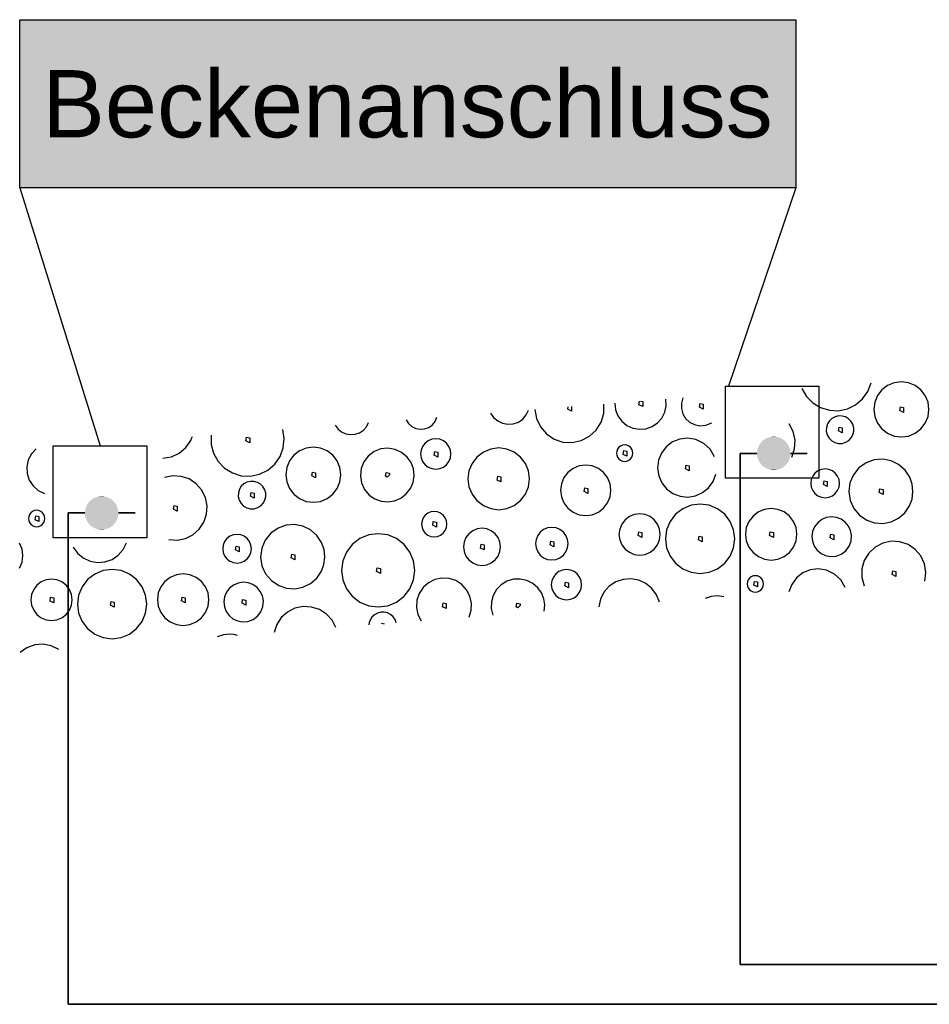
# Model space of a CAD drawing. Extents: x -94 to 1256, y 388 to 888.
# Tile 10 of 51: x 43 to 70, y 695 to 725. Entities that reach past the tile are written whole.
import ezdxf
from ezdxf.lldxf.tags import DXFTag

# ---------------------------------------------------------------- set-up
doc = ezdxf.new("R2010")
doc.units = 0
doc.layers.get('0').update_dxf_attribs({"lineweight": 25})
for name, color, linetype, lineweight, true_color in [('S_Betriebswasser', 3, 'Buchstabe-B', 35, 0x00ff00), ('S_Einrichtung', 7, 'Continuous', 35, 0x9dff9d), ('X_Schraffur', 7, 'Continuous', 25, 0xc0c0c0)]:
    doc.layers.add(name, color=color, linetype=linetype, lineweight=lineweight, true_color=true_color)
doc.layers.add('S_Text', color=7, linetype='Continuous', lineweight=25)
doc.layers.add('X_Geometrie', color=7, linetype='Continuous', lineweight=25)
doc.styles.get("Standard").update_dxf_attribs({"font": 'arial.ttf'})
tags = doc.linetypes.add('Buchstabe-B', pattern='A,82,-6,["B",Standard,S=3.6,R=0,X=-3.6,Y=-1.8],-2', length=90).pattern_tags.tags
tags[15:16] = [DXFTag(74, 4), DXFTag(75, 0), DXFTag(340, '0'), DXFTag(46, 0.0), DXFTag(50, 0.0), DXFTag(44, 0.0), DXFTag(45, 0.0)]
tags[4:5] = [DXFTag(74, 4), DXFTag(75, 0), DXFTag(340, '0'), DXFTag(46, 0.0), DXFTag(50, 0.0), DXFTag(44, 0.0), DXFTag(45, 0.0)]

# ---------------------------------------------------------------- blocks, each defined once
blk = doc.blocks.new('Schraffur-A07F5X31WF', base_point=(-12.157, 701.616))
at = {"color": 0, "linetype": 'ByBlock', "lineweight": -2, "ltscale": 0.25}
for p, q in [((65.781, 713.716), (65.917, 713.481)), ((67.745, 713.625), (67.843, 713.879)), ((68.164, 713.673), (68.033, 713.503)), ((68.333, 713.804), (68.164, 713.673)), ((68.531, 713.886), (68.333, 713.804)), ((68.744, 713.913), (68.531, 713.886)), ((68.956, 713.886), (68.744, 713.913)), ((69.154, 713.804), (68.956, 713.886)), ((69.323, 713.673), (69.154, 713.804)), ((69.454, 713.503), (69.323, 713.673)), ((61.744, 713.202), (61.736, 713.397)), ((62.242, 713.437), (62.197, 713.281)), ((65.917, 713.481), (66.107, 713.287)), ((67.381, 713.228), (67.588, 713.404)), ((67.588, 713.404), (67.745, 713.625)), ((68.033, 713.503), (67.951, 713.306)), ((69.536, 713.306), (69.454, 713.503)), ((57.834, 713.089), (57.883, 712.818)), ((58.818, 713.1), (58.829, 713.168)), ((58.929, 713.044), (58.818, 713.1)), ((58.929, 713.176), (58.929, 713.044)), ((59.884, 712.976), (59.89, 713.251)), ((60.213, 713.277), (60.236, 713.083)), ((60.933, 713.231), (60.95, 713.335)), ((61.044, 713.176), (60.933, 713.231)), ((60.979, 713.337), (61.044, 713.324)), ((61.044, 713.324), (61.044, 713.176)), ((61.703, 713.011), (61.744, 713.202)), ((62.197, 713.281), (62.195, 713.119)), ((62.195, 713.119), (62.239, 712.962)), ((62.733, 713.159), (62.751, 713.27)), ((62.844, 713.103), (62.733, 713.159)), ((62.751, 713.27), (62.844, 713.252)), ((62.844, 713.252), (62.844, 713.103)), ((66.107, 713.287), (66.339, 713.146)), ((66.339, 713.146), (66.599, 713.066)), ((66.871, 713.054), (67.137, 713.109)), ((67.137, 713.109), (67.381, 713.228)), ((67.951, 713.306), (67.923, 713.093)), ((67.923, 713.093), (67.951, 712.881)), ((68.696, 713.057), (68.715, 713.168)), ((68.715, 713.168), (68.808, 713.15)), ((68.808, 713.15), (68.808, 713.002)), ((69.564, 713.093), (69.536, 713.306)), ((69.536, 712.881), (69.564, 713.093)), ((54.867, 712.738), (54.919, 712.859)), ((56.517, 712.985), (56.608, 712.853)), ((56.608, 712.853), (56.73, 712.748)), ((57.344, 712.716), (57.477, 712.807)), ((57.477, 712.807), (57.581, 712.93)), ((57.581, 712.93), (57.65, 713.075)), ((57.883, 712.818), (58.002, 712.57)), ((59.806, 712.713), (59.884, 712.976)), ((60.236, 713.083), (60.307, 712.9)), ((60.307, 712.9), (60.421, 712.742)), ((61.485, 712.69), (61.614, 712.836)), ((61.614, 712.836), (61.703, 713.011)), ((62.239, 712.962), (62.323, 712.823)), ((62.323, 712.823), (62.441, 712.713)), ((66.599, 713.066), (66.871, 713.054)), ((66.676, 712.822), (66.6, 712.749)), ((66.769, 712.872), (66.676, 712.822)), ((66.871, 712.897), (66.769, 712.872)), ((66.976, 712.896), (66.871, 712.897)), ((67.078, 712.868), (66.976, 712.896)), ((67.169, 712.815), (67.078, 712.868)), ((67.243, 712.74), (67.169, 712.815)), ((67.951, 712.881), (68.033, 712.683)), ((68.808, 713.002), (68.696, 713.057)), ((69.454, 712.683), (69.536, 712.881)), ((51.894, 712.62), (51.977, 712.51)), ((51.977, 712.51), (52.085, 712.424)), ((52.731, 712.475), (52.824, 712.577)), ((52.824, 712.577), (52.888, 712.699)), ((54.009, 712.787), (54.079, 712.676)), ((54.079, 712.676), (54.177, 712.588)), ((54.177, 712.588), (54.294, 712.529)), ((54.294, 712.529), (54.423, 712.504)), ((54.423, 712.504), (54.554, 712.514)), ((54.554, 712.514), (54.678, 712.559)), ((54.678, 712.559), (54.785, 712.636)), ((54.785, 712.636), (54.867, 712.738)), ((56.73, 712.748), (56.875, 712.679)), ((56.875, 712.679), (57.033, 712.65)), ((57.033, 712.65), (57.193, 712.662)), ((57.193, 712.662), (57.344, 712.716)), ((58.002, 712.57), (58.182, 712.362)), ((59.661, 712.479), (59.806, 712.713)), ((60.421, 712.742), (60.572, 712.618)), ((60.572, 712.618), (60.75, 712.536)), ((60.75, 712.536), (60.942, 712.502)), ((60.942, 712.502), (61.137, 712.517)), ((61.137, 712.517), (61.322, 712.581)), ((61.322, 712.581), (61.485, 712.69)), ((62.441, 712.713), (62.586, 712.639)), ((62.586, 712.639), (62.745, 712.607)), ((62.745, 712.607), (62.928, 712.625)), ((62.928, 712.625), (63.097, 712.698)), ((65.526, 712.435), (65.404, 712.665)), ((66.512, 712.554), (66.509, 712.444)), ((66.544, 712.66), (66.512, 712.554)), ((66.6, 712.749), (66.544, 712.66)), ((66.871, 712.453), (66.889, 712.564)), ((66.889, 712.564), (66.982, 712.546)), ((66.982, 712.546), (66.982, 712.397)), ((67.296, 712.649), (67.243, 712.74)), ((67.325, 712.548), (67.296, 712.649)), ((67.326, 712.442), (67.325, 712.548)), ((68.033, 712.683), (68.164, 712.513)), ((68.164, 712.513), (68.333, 712.383)), ((69.154, 712.383), (69.323, 712.513)), ((69.323, 712.513), (69.454, 712.683)), ((47.593, 712.166), (47.62, 712.225)), ((47.62, 712.225), (47.644, 712.285)), ((48.203, 712.329), (48.204, 712.054)), ((49.237, 712.159), (49.255, 712.27)), ((49.255, 712.27), (49.348, 712.252)), ((49.348, 712.252), (49.348, 712.103)), ((50.373, 712.225), (50.331, 712.497)), ((50.346, 711.951), (50.373, 712.225)), ((52.085, 712.424), (52.211, 712.367)), ((52.211, 712.367), (52.347, 712.343)), ((52.347, 712.343), (52.485, 712.354)), ((52.485, 712.354), (52.615, 712.399)), ((52.615, 712.399), (52.731, 712.475)), ((54.886, 712.219), (54.77, 712.204)), ((55.003, 712.204), (54.886, 712.219)), ((58.182, 712.362), (58.411, 712.209)), ((58.411, 712.209), (58.671, 712.122)), ((59.215, 712.165), (59.459, 712.292)), ((59.459, 712.292), (59.661, 712.479)), ((62.145, 712.211), (61.928, 712.124)), ((62.377, 712.238), (62.145, 712.211)), ((62.63, 712.197), (62.377, 712.238)), ((65.581, 712.181), (65.526, 712.435)), ((66.509, 712.444), (66.536, 712.337)), ((66.536, 712.337), (66.591, 712.24)), ((66.591, 712.24), (66.669, 712.162)), ((66.982, 712.397), (66.871, 712.453)), ((67.178, 712.171), (67.25, 712.248)), ((67.25, 712.248), (67.301, 712.34)), ((67.301, 712.34), (67.326, 712.442)), ((68.333, 712.383), (68.531, 712.301)), ((68.531, 712.301), (68.744, 712.273)), ((68.744, 712.273), (68.956, 712.301)), ((68.956, 712.301), (69.154, 712.383)), ((42.995, 711.918), (42.855, 711.769)), ((47.252, 711.793), (47.448, 711.956)), ((47.448, 711.956), (47.593, 712.166)), ((48.204, 712.054), (48.274, 711.788)), ((49.348, 712.103), (49.237, 712.159)), ((50.251, 711.693), (50.346, 711.951)), ((51.03, 711.941), (50.833, 711.859)), ((51.243, 711.969), (51.03, 711.941)), ((51.455, 711.941), (51.243, 711.969)), ((51.653, 711.859), (51.455, 711.941)), ((53.248, 711.917), (53.048, 711.837)), ((53.463, 711.94), (53.248, 711.917)), ((53.675, 711.905), (53.463, 711.94)), ((54.496, 711.994), (54.451, 711.885)), ((54.567, 712.087), (54.496, 711.994)), ((54.661, 712.159), (54.567, 712.087)), ((54.77, 712.204), (54.661, 712.159)), ((55.112, 712.159), (55.003, 712.204)), ((55.205, 712.087), (55.112, 712.159)), ((55.277, 711.994), (55.205, 712.087)), ((55.322, 711.885), (55.277, 711.994)), ((56.761, 711.946), (56.523, 711.915)), ((56.999, 711.915), (56.761, 711.946)), ((58.671, 712.122), (58.946, 712.107)), ((58.946, 712.107), (59.215, 712.165)), ((60.336, 711.965), (60.297, 711.914)), ((60.386, 712.004), (60.336, 711.965)), ((60.445, 712.028), (60.386, 712.004)), ((60.508, 712.036), (60.445, 712.028)), ((60.571, 712.028), (60.508, 712.036)), ((60.63, 712.004), (60.571, 712.028)), ((60.681, 711.965), (60.63, 712.004)), ((60.72, 711.914), (60.681, 711.965)), ((61.742, 711.982), (61.6, 711.796)), ((61.928, 712.124), (61.742, 711.982)), ((62.86, 712.083), (62.63, 712.197)), ((63.048, 711.908), (62.86, 712.083)), ((65.482, 711.676), (65.566, 711.922)), ((65.566, 711.922), (65.581, 712.181)), ((66.669, 712.162), (66.765, 712.108)), ((66.765, 712.108), (66.872, 712.081)), ((66.872, 712.081), (66.983, 712.083)), ((66.983, 712.083), (67.089, 712.115)), ((67.089, 712.115), (67.178, 712.171)), ((42.855, 711.769), (42.759, 711.589)), ((46.768, 711.645), (47.02, 711.686)), ((47.02, 711.686), (47.252, 711.793)), ((48.274, 711.788), (48.408, 711.548)), ((50.094, 711.467), (50.251, 711.693)), ((50.663, 711.729), (50.532, 711.559)), ((50.833, 711.859), (50.663, 711.729)), ((51.823, 711.729), (51.653, 711.859)), ((51.953, 711.559), (51.823, 711.729)), ((52.877, 711.706), (52.746, 711.535)), ((53.048, 711.837), (52.877, 711.706)), ((53.871, 711.815), (53.675, 711.905)), ((54.035, 711.675), (53.871, 711.815)), ((54.15, 711.51), (54.035, 711.675)), ((54.451, 711.885), (54.435, 711.768)), ((54.435, 711.768), (54.451, 711.652)), ((54.451, 711.652), (54.496, 711.543)), ((54.839, 711.732), (54.858, 711.843)), ((54.95, 711.676), (54.839, 711.732)), ((54.858, 711.843), (54.95, 711.825)), ((54.95, 711.825), (54.95, 711.676)), ((55.277, 711.543), (55.322, 711.652)), ((55.337, 711.768), (55.322, 711.885)), ((55.322, 711.652), (55.337, 711.768)), ((56.112, 711.677), (55.966, 711.487)), ((56.302, 711.823), (56.112, 711.677)), ((56.523, 711.915), (56.302, 711.823)), ((57.22, 711.823), (56.999, 711.915)), ((57.41, 711.677), (57.22, 711.823)), ((57.556, 711.487), (57.41, 711.677)), ((60.273, 711.855), (60.264, 711.792)), ((60.264, 711.792), (60.273, 711.729)), ((60.297, 711.914), (60.273, 711.855)), ((60.273, 711.729), (60.297, 711.67)), ((60.297, 711.67), (60.336, 711.62)), ((60.461, 711.756), (60.48, 711.867)), ((60.573, 711.7), (60.461, 711.756)), ((60.48, 711.867), (60.572, 711.849)), ((60.572, 711.849), (60.573, 711.7)), ((60.681, 711.62), (60.72, 711.67)), ((60.744, 711.855), (60.72, 711.914)), ((60.72, 711.67), (60.744, 711.729)), ((60.752, 711.792), (60.744, 711.855)), ((60.744, 711.729), (60.752, 711.792)), ((61.6, 711.796), (61.513, 711.579)), ((63.177, 711.686), (63.048, 711.908)), ((42.759, 711.589), (42.715, 711.389)), ((42.715, 711.389), (42.725, 711.185)), ((48.408, 711.548), (48.598, 711.349)), ((48.598, 711.349), (48.832, 711.204)), ((49.886, 711.287), (50.094, 711.467)), ((50.45, 711.361), (50.422, 711.149)), ((50.532, 711.559), (50.45, 711.361)), ((52.035, 711.361), (51.953, 711.559)), ((52.063, 711.149), (52.035, 711.361)), ((52.666, 711.335), (52.643, 711.12)), ((52.746, 711.535), (52.666, 711.335)), ((54.22, 711.321), (54.15, 711.51)), ((54.496, 711.543), (54.567, 711.449)), ((54.567, 711.449), (54.661, 711.378)), ((54.661, 711.378), (54.77, 711.333)), ((54.77, 711.333), (54.886, 711.317)), ((54.886, 711.317), (55.003, 711.333)), ((55.003, 711.333), (55.112, 711.378)), ((55.112, 711.378), (55.205, 711.449)), ((55.205, 711.449), (55.277, 711.543)), ((55.966, 711.487), (55.874, 711.265)), ((57.648, 711.265), (57.556, 711.487)), ((58.974, 711.337), (58.819, 711.218)), ((59.155, 711.413), (58.974, 711.337)), ((59.35, 711.438), (59.155, 711.413)), ((59.544, 711.413), (59.35, 711.438)), ((59.725, 711.337), (59.544, 711.413)), ((59.881, 711.218), (59.725, 711.337)), ((60.336, 711.62), (60.386, 711.581)), ((60.386, 711.581), (60.445, 711.556)), ((60.445, 711.556), (60.508, 711.548)), ((60.508, 711.548), (60.571, 711.556)), ((60.571, 711.556), (60.63, 711.581)), ((60.63, 711.581), (60.681, 711.62)), ((61.513, 711.579), (61.485, 711.347)), ((61.485, 711.347), (61.52, 711.119)), ((62.315, 711.325), (62.334, 711.437)), ((62.334, 711.437), (62.426, 711.418)), ((62.426, 711.418), (62.427, 711.27)), ((67.48, 711.356), (67.314, 711.151)), ((67.697, 711.508), (67.48, 711.356)), ((67.935, 711.592), (67.697, 711.508)), ((68.187, 711.611), (67.935, 711.592)), ((68.435, 711.563), (68.187, 711.611)), ((68.662, 711.452), (68.435, 711.563)), ((68.852, 711.285), (68.662, 711.452)), ((42.725, 711.185), (42.788, 710.991)), ((47.059, 711.118), (46.814, 711.068)), ((47.308, 711.102), (47.059, 711.118)), ((47.545, 711.023), (47.308, 711.102)), ((48.832, 711.204), (49.095, 711.122)), ((49.095, 711.122), (49.37, 711.109)), ((49.37, 711.109), (49.639, 711.165)), ((49.639, 711.165), (49.886, 711.287)), ((50.422, 711.149), (50.45, 710.936)), ((51.196, 711.113), (51.214, 711.224)), ((51.307, 711.057), (51.196, 711.113)), ((51.214, 711.224), (51.307, 711.205)), ((51.307, 711.205), (51.307, 711.057)), ((52.035, 710.936), (52.063, 711.149)), ((52.643, 711.12), (52.678, 710.908)), ((53.394, 711.105), (53.413, 711.217)), ((53.442, 711.082), (53.394, 711.105)), ((53.413, 711.217), (53.505, 711.198)), ((53.442, 711.082), (53.506, 711.145)), ((53.505, 711.198), (53.506, 711.145)), ((54.209, 710.921), (54.24, 711.12)), ((54.24, 711.12), (54.22, 711.321)), ((55.874, 711.265), (55.843, 711.028)), ((56.714, 710.992), (56.732, 711.103)), ((56.732, 711.103), (56.825, 711.084)), ((56.825, 711.084), (56.825, 710.936)), ((57.679, 711.028), (57.648, 711.265)), ((58.699, 711.063), (58.624, 710.881)), ((58.819, 711.218), (58.699, 711.063)), ((60, 711.063), (59.881, 711.218)), ((60.075, 710.881), (60, 711.063)), ((61.52, 711.119), (61.612, 710.907)), ((62.427, 711.27), (62.315, 711.325)), ((63.138, 710.952), (63.218, 711.169)), ((66.103, 711.107), (66.06, 711.004)), ((66.171, 711.196), (66.103, 711.107)), ((66.26, 711.264), (66.171, 711.196)), ((66.363, 711.307), (66.26, 711.264)), ((66.474, 711.321), (66.363, 711.307)), ((66.585, 711.307), (66.474, 711.321)), ((66.688, 711.264), (66.585, 711.307)), ((66.777, 711.196), (66.688, 711.264)), ((66.845, 711.107), (66.777, 711.196)), ((66.888, 711.004), (66.845, 711.107)), ((67.314, 711.151), (67.21, 710.909)), ((68.991, 711.075), (68.852, 711.285)), ((69.064, 710.867), (68.991, 711.075)), ((42.788, 710.991), (42.9, 710.82)), ((42.9, 710.82), (43.053, 710.685)), ((47.754, 710.884), (47.545, 711.023)), ((47.919, 710.697), (47.754, 710.884)), ((49.099, 710.805), (49.043, 710.716)), ((49.175, 710.877), (49.099, 710.805)), ((49.268, 710.928), (49.175, 710.877)), ((49.37, 710.953), (49.268, 710.928)), ((49.475, 710.951), (49.37, 710.953)), ((49.577, 710.923), (49.475, 710.951)), ((49.668, 710.87), (49.577, 710.923)), ((49.742, 710.796), (49.668, 710.87)), ((49.795, 710.705), (49.742, 710.796)), ((50.45, 710.936), (50.532, 710.739)), ((51.953, 710.739), (52.035, 710.936)), ((52.678, 710.908), (52.768, 710.712)), ((54.13, 710.736), (54.209, 710.921)), ((55.843, 711.028), (55.874, 710.79)), ((55.874, 710.79), (55.966, 710.569)), ((56.825, 710.936), (56.714, 710.992)), ((57.556, 710.569), (57.648, 710.79)), ((57.648, 710.79), (57.679, 711.028)), ((58.624, 710.881), (58.599, 710.687)), ((59.303, 710.651), (59.321, 710.762)), ((59.321, 710.762), (59.414, 710.744)), ((60.101, 710.687), (60.075, 710.881)), ((61.612, 710.907), (61.757, 710.727)), ((62.826, 710.617), (63.004, 710.764)), ((63.004, 710.764), (63.138, 710.952)), ((66.06, 711.004), (66.046, 710.893)), ((66.046, 710.893), (66.06, 710.782)), ((66.06, 710.782), (66.103, 710.679)), ((66.427, 710.857), (66.445, 710.968)), ((66.538, 710.801), (66.427, 710.857)), ((66.445, 710.968), (66.538, 710.95)), ((66.538, 710.95), (66.538, 710.801)), ((66.845, 710.679), (66.888, 710.782)), ((66.902, 710.893), (66.888, 711.004)), ((66.888, 710.782), (66.902, 710.893)), ((67.21, 710.909), (67.176, 710.647)), ((69.088, 710.647), (69.064, 710.867)), ((43.053, 710.685), (43.237, 710.595)), ((48.031, 710.473), (47.919, 710.697)), ((48.081, 710.228), (48.031, 710.473)), ((49.011, 710.61), (49.008, 710.499)), ((49.008, 710.499), (49.035, 710.392)), ((49.043, 710.716), (49.011, 710.61)), ((49.37, 710.508), (49.388, 710.62)), ((49.481, 710.453), (49.37, 710.508)), ((49.388, 710.62), (49.481, 710.601)), ((49.481, 710.601), (49.481, 710.453)), ((49.824, 710.603), (49.795, 710.705)), ((49.8, 710.396), (49.825, 710.498)), ((49.825, 710.498), (49.824, 710.603)), ((50.532, 710.739), (50.663, 710.569)), ((50.663, 710.569), (50.833, 710.438)), ((51.653, 710.438), (51.823, 710.569)), ((51.823, 710.569), (51.953, 710.739)), ((52.768, 710.712), (52.908, 710.547)), ((52.908, 710.547), (53.073, 710.433)), ((53.662, 710.374), (53.847, 710.453)), ((53.847, 710.453), (54.006, 710.577)), ((54.006, 710.577), (54.13, 710.736)), ((55.966, 710.569), (56.112, 710.379)), ((57.41, 710.379), (57.556, 710.569)), ((58.599, 710.687), (58.624, 710.493)), ((58.624, 710.493), (58.699, 710.312)), ((59.414, 710.595), (59.303, 710.651)), ((59.414, 710.744), (59.414, 710.595)), ((60, 710.312), (60.075, 710.493)), ((60.075, 710.493), (60.101, 710.687)), ((61.757, 710.727), (61.943, 710.591)), ((61.943, 710.591), (62.158, 710.509)), ((62.158, 710.509), (62.388, 710.485)), ((62.388, 710.485), (62.616, 710.522)), ((62.616, 710.522), (62.826, 710.617)), ((66.103, 710.679), (66.171, 710.59)), ((66.171, 710.59), (66.26, 710.522)), ((66.26, 710.522), (66.363, 710.479)), ((66.363, 710.479), (66.474, 710.465)), ((66.474, 710.465), (66.585, 710.479)), ((66.585, 710.479), (66.688, 710.522)), ((66.688, 710.522), (66.777, 710.59)), ((66.777, 710.59), (66.845, 710.679)), ((67.176, 710.647), (67.215, 710.386)), ((68.085, 710.62), (68.103, 710.732)), ((68.196, 710.565), (68.085, 710.62)), ((68.103, 710.732), (68.196, 710.713)), ((68.196, 710.713), (68.196, 710.565)), ((69.06, 710.428), (69.088, 710.647)), ((47.077, 710.125), (47.096, 710.237)), ((47.096, 710.237), (47.189, 710.218)), ((47.189, 710.218), (47.189, 710.07)), ((48.065, 709.978), (48.081, 710.228)), ((49.035, 710.392), (49.09, 710.296)), ((49.09, 710.296), (49.168, 710.218)), ((49.168, 710.218), (49.264, 710.163)), ((49.264, 710.163), (49.371, 710.136)), ((49.482, 710.139), (49.588, 710.171)), ((49.588, 710.171), (49.677, 710.227)), ((49.677, 710.227), (49.749, 710.303)), ((49.749, 710.303), (49.8, 710.396)), ((50.833, 710.438), (51.03, 710.357)), ((51.03, 710.357), (51.243, 710.329)), ((51.243, 710.329), (51.455, 710.357)), ((51.455, 710.357), (51.653, 710.438)), ((53.073, 710.433), (53.262, 710.363)), ((53.262, 710.363), (53.463, 710.343)), ((53.463, 710.343), (53.662, 710.374)), ((56.112, 710.379), (56.302, 710.233)), ((56.302, 710.233), (56.523, 710.141)), ((56.999, 710.141), (57.22, 710.233)), ((57.22, 710.233), (57.41, 710.379)), ((58.699, 710.312), (58.819, 710.156)), ((59.881, 710.156), (60, 710.312)), ((62.487, 710.243), (62.238, 710.14)), ((62.754, 710.278), (62.487, 710.243)), ((63.021, 710.243), (62.754, 710.278)), ((63.27, 710.14), (63.021, 710.243)), ((67.215, 710.386), (67.324, 710.146)), ((68.843, 710.018), (68.983, 710.221)), ((68.983, 710.221), (69.06, 710.428)), ((42.772, 709.911), (42.763, 709.848)), ((42.796, 709.97), (42.772, 709.911)), ((42.835, 710.02), (42.796, 709.97)), ((42.885, 710.059), (42.835, 710.02)), ((42.944, 710.083), (42.885, 710.059)), ((43.007, 710.092), (42.944, 710.083)), ((42.96, 709.811), (42.979, 709.923)), ((42.979, 709.923), (43.072, 709.904)), ((43.071, 710.083), (43.007, 710.092)), ((43.129, 710.059), (43.071, 710.083)), ((43.072, 709.904), (43.072, 709.756)), ((43.18, 710.02), (43.129, 710.059)), ((43.219, 709.97), (43.18, 710.02)), ((43.243, 709.911), (43.219, 709.97)), ((43.251, 709.848), (43.243, 709.911)), ((47.189, 710.07), (47.077, 710.125)), ((47.986, 709.741), (48.065, 709.978)), ((49.371, 710.136), (49.482, 710.139)), ((54.515, 709.87), (54.477, 709.779)), ((54.575, 709.948), (54.515, 709.87)), ((54.653, 710.008), (54.575, 709.948)), ((54.744, 710.046), (54.653, 710.008)), ((54.842, 710.059), (54.744, 710.046)), ((54.94, 710.046), (54.842, 710.059)), ((55.031, 710.008), (54.94, 710.046)), ((55.109, 709.948), (55.031, 710.008)), ((55.169, 709.87), (55.109, 709.948)), ((55.207, 709.779), (55.169, 709.87)), ((56.523, 710.141), (56.761, 710.11)), ((56.761, 710.11), (56.999, 710.141)), ((58.819, 710.156), (58.974, 710.037)), ((58.974, 710.037), (59.155, 709.962)), ((59.155, 709.962), (59.35, 709.936)), ((59.35, 709.936), (59.544, 709.962)), ((59.544, 709.962), (59.725, 710.037)), ((59.725, 710.037), (59.881, 710.156)), ((60.647, 709.907), (60.519, 709.81)), ((60.795, 709.969), (60.647, 709.907)), ((60.954, 709.99), (60.795, 709.969)), ((61.113, 709.969), (60.954, 709.99)), ((61.262, 709.907), (61.113, 709.969)), ((61.389, 709.81), (61.262, 709.907)), ((62.024, 709.976), (61.86, 709.763)), ((62.238, 710.14), (62.024, 709.976)), ((63.484, 709.976), (63.27, 710.14)), ((63.648, 709.763), (63.484, 709.976)), ((64.327, 709.921), (64.205, 709.762)), ((64.486, 710.043), (64.327, 709.921)), ((64.671, 710.12), (64.486, 710.043)), ((64.869, 710.146), (64.671, 710.12)), ((65.068, 710.12), (64.869, 710.146)), ((65.253, 710.043), (65.068, 710.12)), ((65.412, 709.921), (65.253, 710.043)), ((65.533, 709.762), (65.412, 709.921)), ((66.509, 709.873), (66.371, 709.815)), ((66.657, 709.895), (66.509, 709.873)), ((66.807, 709.879), (66.657, 709.895)), ((66.947, 709.826), (66.807, 709.879)), ((67.324, 710.146), (67.494, 709.944)), ((67.494, 709.944), (67.713, 709.797)), ((68.657, 709.857), (68.843, 710.018)), ((42.763, 709.848), (42.772, 709.784)), ((42.772, 709.784), (42.796, 709.726)), ((42.796, 709.726), (42.835, 709.675)), ((42.835, 709.675), (42.885, 709.636)), ((42.885, 709.636), (42.944, 709.612)), ((42.944, 709.612), (43.007, 709.604)), ((43.072, 709.756), (42.96, 709.811)), ((43.007, 709.604), (43.071, 709.612)), ((43.071, 709.612), (43.129, 709.636)), ((43.129, 709.636), (43.18, 709.675)), ((43.18, 709.675), (43.219, 709.726)), ((43.219, 709.726), (43.243, 709.784)), ((43.243, 709.784), (43.251, 709.848)), ((47.848, 709.533), (47.986, 709.741)), ((50.434, 709.647), (50.196, 709.563)), ((50.686, 709.666), (50.434, 709.647)), ((50.934, 709.619), (50.686, 709.666)), ((51.161, 709.508), (50.934, 709.619)), ((54.477, 709.779), (54.464, 709.681)), ((54.464, 709.681), (54.477, 709.583)), ((54.477, 709.583), (54.515, 709.492)), ((54.795, 709.645), (54.813, 709.756)), ((54.906, 709.589), (54.795, 709.645)), ((54.813, 709.756), (54.906, 709.737)), ((54.906, 709.737), (54.906, 709.589)), ((55.169, 709.492), (55.207, 709.583)), ((55.22, 709.681), (55.207, 709.779)), ((55.207, 709.583), (55.22, 709.681)), ((58.34, 709.585), (58.214, 709.569)), ((58.466, 709.569), (58.34, 709.585)), ((60.421, 709.682), (60.36, 709.534)), ((60.519, 709.81), (60.421, 709.682)), ((61.487, 709.682), (61.389, 709.81)), ((61.548, 709.534), (61.487, 709.682)), ((61.86, 709.763), (61.757, 709.514)), ((63.751, 709.514), (63.648, 709.763)), ((64.128, 709.577), (64.102, 709.379)), ((64.205, 709.762), (64.128, 709.577)), ((65.61, 709.577), (65.533, 709.762)), ((65.636, 709.379), (65.61, 709.577)), ((66.161, 709.604), (66.102, 709.466)), ((66.252, 709.723), (66.161, 709.604)), ((66.371, 709.815), (66.252, 709.723)), ((67.069, 709.739), (66.947, 709.826)), ((67.165, 709.624), (67.069, 709.739)), ((67.23, 709.488), (67.165, 709.624)), ((67.713, 709.797), (67.947, 709.719)), ((67.947, 709.719), (68.193, 709.702)), ((68.193, 709.702), (68.435, 709.75)), ((68.435, 709.75), (68.657, 709.857)), ((47.437, 709.255), (47.661, 709.367)), ((47.661, 709.367), (47.848, 709.533)), ((48.759, 709.319), (48.67, 709.251)), ((48.862, 709.362), (48.759, 709.319)), ((48.973, 709.377), (48.862, 709.362)), ((49.084, 709.362), (48.973, 709.377)), ((49.187, 709.319), (49.084, 709.362)), ((49.276, 709.251), (49.187, 709.319)), ((49.979, 709.412), (49.813, 709.207)), ((50.196, 709.563), (49.979, 709.412)), ((51.351, 709.341), (51.161, 709.508)), ((51.49, 709.13), (51.351, 709.341)), ((52.891, 709.358), (52.629, 709.249)), ((53.173, 709.395), (52.891, 709.358)), ((53.455, 709.358), (53.173, 709.395)), ((53.718, 709.249), (53.455, 709.358)), ((54.515, 709.492), (54.575, 709.414)), ((54.575, 709.414), (54.653, 709.354)), ((54.653, 709.354), (54.744, 709.316)), ((54.744, 709.316), (54.842, 709.303)), ((54.842, 709.303), (54.94, 709.316)), ((54.94, 709.316), (55.031, 709.354)), ((55.031, 709.354), (55.109, 709.414)), ((55.109, 709.414), (55.169, 709.492)), ((55.785, 709.28), (55.729, 709.148)), ((55.872, 709.395), (55.785, 709.28)), ((55.986, 709.482), (55.872, 709.395)), ((56.119, 709.537), (55.986, 709.482)), ((56.262, 709.556), (56.119, 709.537)), ((56.405, 709.537), (56.262, 709.556)), ((56.537, 709.482), (56.405, 709.537)), ((56.652, 709.395), (56.537, 709.482)), ((56.739, 709.28), (56.652, 709.395)), ((56.794, 709.148), (56.739, 709.28)), ((57.919, 709.342), (57.871, 709.225)), ((57.997, 709.443), (57.919, 709.342)), ((58.097, 709.52), (57.997, 709.443)), ((58.214, 709.569), (58.097, 709.52)), ((58.583, 709.52), (58.466, 709.569)), ((58.683, 709.443), (58.583, 709.52)), ((58.761, 709.342), (58.683, 709.443)), ((58.809, 709.225), (58.761, 709.342)), ((60.36, 709.534), (60.339, 709.375)), ((60.339, 709.375), (60.36, 709.216)), ((60.907, 709.339), (60.925, 709.45)), ((61.018, 709.283), (60.907, 709.339)), ((60.925, 709.45), (61.018, 709.432)), ((61.018, 709.432), (61.018, 709.283)), ((61.569, 709.375), (61.548, 709.534)), ((61.548, 709.216), (61.569, 709.375)), ((61.757, 709.514), (61.722, 709.247)), ((62.707, 709.211), (62.725, 709.322)), ((62.725, 709.322), (62.818, 709.303)), ((62.818, 709.303), (62.818, 709.155)), ((63.786, 709.247), (63.751, 709.514)), ((64.102, 709.379), (64.128, 709.18)), ((64.822, 709.342), (64.84, 709.454)), ((64.933, 709.287), (64.822, 709.342)), ((64.84, 709.454), (64.933, 709.435)), ((64.933, 709.435), (64.933, 709.287)), ((65.61, 709.18), (65.636, 709.379)), ((66.102, 709.466), (66.08, 709.318)), ((66.08, 709.318), (66.096, 709.169)), ((66.622, 709.27), (66.64, 709.381)), ((66.64, 709.381), (66.733, 709.363)), ((66.733, 709.363), (66.733, 709.214)), ((67.257, 709.341), (67.23, 709.488)), ((67.244, 709.176), (67.257, 709.341)), ((42.574, 708.937), (42.499, 709.118)), ((44.092, 708.995), (44.224, 708.815)), ((45.586, 708.922), (45.687, 709.121)), ((46.942, 709.22), (47.192, 709.205)), ((47.192, 709.205), (47.437, 709.255)), ((48.559, 709.059), (48.545, 708.949)), ((48.602, 709.163), (48.559, 709.059)), ((48.67, 709.251), (48.602, 709.163)), ((48.926, 708.912), (48.944, 709.024)), ((48.944, 709.024), (49.037, 709.005)), ((49.037, 709.005), (49.037, 708.857)), ((49.344, 709.163), (49.276, 709.251)), ((49.387, 709.059), (49.344, 709.163)), ((49.401, 708.949), (49.387, 709.059)), ((49.813, 709.207), (49.709, 708.964)), ((51.563, 708.922), (51.49, 709.13)), ((52.403, 709.076), (52.23, 708.851)), ((52.629, 709.249), (52.403, 709.076)), ((53.943, 709.076), (53.718, 709.249)), ((54.117, 708.851), (53.943, 709.076)), ((55.729, 709.148), (55.711, 709.005)), ((55.711, 709.005), (55.729, 708.862)), ((56.215, 708.969), (56.233, 709.08)), ((56.233, 709.08), (56.326, 709.062)), ((56.326, 709.062), (56.326, 708.913)), ((56.813, 709.005), (56.794, 709.148)), ((56.794, 708.862), (56.813, 709.005)), ((57.871, 709.225), (57.854, 709.1)), ((57.854, 709.1), (57.871, 708.974)), ((58.293, 709.063), (58.311, 709.175)), ((58.404, 709.008), (58.293, 709.063)), ((58.311, 709.175), (58.404, 709.156)), ((58.404, 709.156), (58.404, 709.008)), ((58.826, 709.1), (58.809, 709.225)), ((58.809, 708.974), (58.826, 709.1)), ((60.36, 709.216), (60.421, 709.067)), ((60.421, 709.067), (60.519, 708.94)), ((61.389, 708.94), (61.487, 709.067)), ((61.487, 709.067), (61.548, 709.216)), ((61.722, 709.247), (61.757, 708.98)), ((62.818, 709.155), (62.707, 709.211)), ((63.751, 708.98), (63.786, 709.247)), ((64.128, 709.18), (64.205, 708.995)), ((64.205, 708.995), (64.327, 708.836)), ((65.412, 708.836), (65.533, 708.995)), ((65.533, 708.995), (65.61, 709.18)), ((66.096, 709.169), (66.149, 709.028)), ((66.149, 709.028), (66.236, 708.906)), ((66.733, 709.214), (66.622, 709.27)), ((67.086, 708.889), (67.185, 709.022)), ((67.185, 709.022), (67.244, 709.176)), ((67.958, 708.997), (67.77, 708.821)), ((68.187, 709.118), (67.958, 708.997)), ((68.439, 709.172), (68.187, 709.118)), ((68.697, 709.158), (68.439, 709.172)), ((68.942, 709.075), (68.697, 709.158)), ((69.155, 708.93), (68.942, 709.075)), ((42.6, 708.743), (42.574, 708.937)), ((42.574, 708.548), (42.6, 708.743)), ((44.224, 708.815), (44.396, 708.674)), ((45.252, 708.632), (45.437, 708.756)), ((45.437, 708.756), (45.586, 708.922)), ((48.545, 708.949), (48.559, 708.838)), ((48.559, 708.838), (48.602, 708.734)), ((48.602, 708.734), (48.67, 708.646)), ((49.037, 708.857), (48.926, 708.912)), ((49.276, 708.646), (49.344, 708.734)), ((49.344, 708.734), (49.387, 708.838)), ((49.387, 708.838), (49.401, 708.949)), ((49.709, 708.964), (49.675, 708.703)), ((49.675, 708.703), (49.714, 708.441)), ((50.584, 708.676), (50.602, 708.787)), ((50.602, 708.787), (50.695, 708.769)), ((50.695, 708.769), (50.695, 708.62)), ((51.559, 708.484), (51.587, 708.703)), ((51.587, 708.703), (51.563, 708.922)), ((52.23, 708.851), (52.121, 708.588)), ((54.225, 708.588), (54.117, 708.851)), ((55.729, 708.862), (55.785, 708.729)), ((55.785, 708.729), (55.872, 708.615)), ((56.326, 708.913), (56.215, 708.969)), ((56.652, 708.615), (56.739, 708.729)), ((56.739, 708.729), (56.794, 708.862)), ((57.871, 708.974), (57.919, 708.857)), ((57.919, 708.857), (57.997, 708.756)), ((57.997, 708.756), (58.097, 708.679)), ((58.583, 708.679), (58.683, 708.756)), ((58.683, 708.756), (58.761, 708.857)), ((58.761, 708.857), (58.809, 708.974)), ((60.519, 708.94), (60.647, 708.842)), ((60.647, 708.842), (60.795, 708.781)), ((60.795, 708.781), (60.954, 708.76)), ((60.954, 708.76), (61.113, 708.781)), ((61.113, 708.781), (61.262, 708.842)), ((61.262, 708.842), (61.389, 708.94)), ((61.757, 708.98), (61.86, 708.731)), ((61.86, 708.731), (62.024, 708.517)), ((63.484, 708.517), (63.648, 708.731)), ((63.648, 708.731), (63.751, 708.98)), ((64.327, 708.836), (64.486, 708.714)), ((64.486, 708.714), (64.671, 708.638)), ((65.068, 708.638), (65.253, 708.714)), ((65.253, 708.714), (65.412, 708.836)), ((66.236, 708.906), (66.351, 708.81)), ((66.351, 708.81), (66.487, 708.746)), ((66.487, 708.746), (66.634, 708.718)), ((66.634, 708.718), (66.799, 708.731)), ((66.799, 708.731), (66.954, 708.79)), ((66.954, 708.79), (67.086, 708.889)), ((67.77, 708.821), (67.636, 708.6)), ((69.322, 708.733), (69.155, 708.93)), ((69.431, 708.498), (69.322, 708.733)), ((42.499, 708.367), (42.574, 708.548)), ((44.396, 708.674), (44.599, 708.58)), ((44.599, 708.58), (44.819, 708.541)), ((44.819, 708.541), (45.041, 708.559)), ((45.041, 708.559), (45.252, 708.632)), ((48.67, 708.646), (48.759, 708.578)), ((48.759, 708.578), (48.862, 708.535)), ((48.862, 708.535), (48.973, 708.52)), ((48.973, 708.52), (49.084, 708.535)), ((49.084, 708.535), (49.187, 708.578)), ((49.187, 708.578), (49.276, 708.646)), ((49.714, 708.441), (49.823, 708.201)), ((50.695, 708.62), (50.584, 708.676)), ((51.482, 708.277), (51.559, 708.484)), ((52.121, 708.588), (52.084, 708.306)), ((54.262, 708.306), (54.225, 708.588)), ((55.872, 708.615), (55.986, 708.528)), ((55.986, 708.528), (56.119, 708.472)), ((56.119, 708.472), (56.262, 708.454)), ((56.262, 708.454), (56.405, 708.472)), ((56.405, 708.472), (56.537, 708.528)), ((56.537, 708.528), (56.652, 708.615)), ((58.097, 708.679), (58.214, 708.631)), ((58.214, 708.631), (58.34, 708.614)), ((58.34, 708.614), (58.466, 708.631)), ((58.466, 708.631), (58.583, 708.679)), ((62.024, 708.517), (62.238, 708.353)), ((63.27, 708.353), (63.484, 708.517)), ((64.671, 708.638), (64.869, 708.612)), ((64.869, 708.612), (65.068, 708.638)), ((67.636, 708.6), (67.565, 708.351)), ((69.473, 708.244), (69.431, 708.498)), ((44.737, 708.196), (44.524, 708.032)), ((44.986, 708.299), (44.737, 708.196)), ((45.253, 708.334), (44.986, 708.299)), ((45.52, 708.299), (45.253, 708.334)), ((45.769, 708.196), (45.52, 708.299)), ((45.983, 708.032), (45.769, 708.196)), ((47.17, 708.175), (46.985, 708.098)), ((47.368, 708.201), (47.17, 708.175)), ((47.567, 708.175), (47.368, 708.201)), ((47.752, 708.098), (47.567, 708.175)), ((49.823, 708.201), (49.993, 708)), ((51.342, 708.074), (51.482, 708.277)), ((52.084, 708.306), (52.121, 708.024)), ((53.126, 708.27), (53.145, 708.381)), ((53.237, 708.214), (53.126, 708.27)), ((53.145, 708.381), (53.237, 708.363)), ((53.237, 708.363), (53.237, 708.214)), ((54.225, 708.024), (54.262, 708.306)), ((58.456, 708.198), (58.385, 708.105)), ((58.55, 708.27), (58.456, 708.198)), ((58.659, 708.315), (58.55, 708.27)), ((58.775, 708.33), (58.659, 708.315)), ((58.892, 708.315), (58.775, 708.33)), ((59.001, 708.27), (58.892, 708.315)), ((59.094, 708.198), (59.001, 708.27)), ((59.166, 708.105), (59.094, 708.198)), ((62.238, 708.353), (62.487, 708.25)), ((62.487, 708.25), (62.754, 708.215)), ((62.754, 708.215), (63.021, 708.25)), ((63.021, 708.25), (63.27, 708.353)), ((64.275, 708.114), (64.225, 708.076)), ((64.334, 708.139), (64.275, 708.114)), ((64.397, 708.147), (64.334, 708.139)), ((64.461, 708.139), (64.397, 708.147)), ((64.519, 708.114), (64.461, 708.139)), ((64.57, 708.076), (64.519, 708.114)), ((65.809, 708.23), (65.621, 708.083)), ((66.029, 708.321), (65.809, 708.23)), ((66.266, 708.349), (66.029, 708.321)), ((66.519, 708.308), (66.266, 708.349)), ((66.749, 708.195), (66.519, 708.308)), ((66.936, 708.02), (66.749, 708.195)), ((67.565, 708.351), (67.564, 708.093)), ((68.467, 708.181), (68.486, 708.292)), ((68.579, 708.125), (68.467, 708.181)), ((68.486, 708.292), (68.579, 708.274)), ((68.579, 708.274), (68.579, 708.125)), ((69.445, 707.987), (69.473, 708.244)), ((43.018, 707.865), (42.921, 707.738)), ((43.146, 707.963), (43.018, 707.865)), ((43.294, 708.024), (43.146, 707.963)), ((43.453, 708.045), (43.294, 708.024)), ((43.612, 708.024), (43.453, 708.045)), ((43.761, 707.963), (43.612, 708.024)), ((43.888, 707.865), (43.761, 707.963)), ((43.986, 707.738), (43.888, 707.865)), ((44.36, 707.818), (44.257, 707.569)), ((44.524, 708.032), (44.36, 707.818)), ((46.147, 707.818), (45.983, 708.032)), ((46.25, 707.569), (46.147, 707.818)), ((46.704, 707.818), (46.627, 707.633)), ((46.826, 707.976), (46.704, 707.818)), ((46.985, 708.098), (46.826, 707.976)), ((47.911, 707.976), (47.752, 708.098)), ((48.033, 707.818), (47.911, 707.976)), ((48.109, 707.633), (48.033, 707.818)), ((48.87, 707.87), (48.751, 707.778)), ((49.008, 707.929), (48.87, 707.87)), ((49.157, 707.951), (49.008, 707.929)), ((49.306, 707.935), (49.157, 707.951)), ((49.446, 707.881), (49.306, 707.935)), ((49.568, 707.794), (49.446, 707.881)), ((49.993, 708), (50.212, 707.852)), ((50.212, 707.852), (50.446, 707.774)), ((50.934, 707.805), (51.156, 707.913)), ((51.156, 707.913), (51.342, 708.074)), ((52.121, 708.024), (52.23, 707.761)), ((54.117, 707.761), (54.225, 708.024)), ((54.669, 707.937), (54.51, 707.795)), ((54.859, 708.033), (54.669, 707.937)), ((55.067, 708.077), (54.859, 708.033)), ((55.28, 708.066), (55.067, 708.077)), ((55.482, 708.001), (55.28, 708.066)), ((55.661, 707.886), (55.482, 708.001)), ((55.805, 707.729), (55.661, 707.886)), ((56.834, 707.878), (56.693, 707.734)), ((57.005, 707.982), (56.834, 707.878)), ((57.197, 708.04), (57.005, 707.982)), ((57.397, 708.048), (57.197, 708.04)), ((57.593, 708.007), (57.397, 708.048)), ((57.773, 707.917), (57.593, 708.007)), ((57.925, 707.786), (57.773, 707.917)), ((58.34, 707.996), (58.324, 707.879)), ((58.324, 707.879), (58.34, 707.762)), ((58.385, 708.105), (58.34, 707.996)), ((58.728, 707.843), (58.747, 707.954)), ((58.84, 707.787), (58.728, 707.843)), ((58.747, 707.954), (58.839, 707.936)), ((58.839, 707.936), (58.84, 707.787)), ((59.211, 707.996), (59.166, 708.105)), ((59.226, 707.879), (59.211, 707.996)), ((59.211, 707.762), (59.226, 707.879)), ((60.047, 707.831), (59.892, 707.657)), ((60.241, 707.961), (60.047, 707.831)), ((60.462, 708.037), (60.241, 707.961)), ((60.695, 708.056), (60.462, 708.037)), ((60.925, 708.015), (60.695, 708.056)), ((61.137, 707.917), (60.925, 708.015)), ((61.317, 707.769), (61.137, 707.917)), ((64.162, 707.966), (64.153, 707.903)), ((64.153, 707.903), (64.162, 707.84)), ((64.186, 708.025), (64.162, 707.966)), ((64.162, 707.84), (64.186, 707.781)), ((64.225, 708.076), (64.186, 708.025)), ((64.35, 707.867), (64.369, 707.978)), ((64.462, 707.811), (64.35, 707.867)), ((64.369, 707.978), (64.461, 707.96)), ((64.461, 707.96), (64.462, 707.811)), ((64.609, 708.025), (64.57, 708.076)), ((64.633, 707.966), (64.609, 708.025)), ((64.609, 707.781), (64.633, 707.84)), ((64.641, 707.903), (64.633, 707.966)), ((64.633, 707.84), (64.641, 707.903)), ((65.48, 707.89), (65.396, 707.667)), ((65.621, 708.083), (65.48, 707.89)), ((67.065, 707.799), (66.936, 708.02)), ((67.564, 708.093), (67.631, 707.844)), ((42.859, 707.59), (42.838, 707.43)), ((42.921, 707.738), (42.859, 707.59)), ((44.047, 707.59), (43.986, 707.738)), ((44.068, 707.43), (44.047, 707.59)), ((44.257, 707.569), (44.221, 707.302)), ((46.285, 707.302), (46.25, 707.569)), ((46.627, 707.633), (46.601, 707.434)), ((48.135, 707.434), (48.109, 707.633)), ((48.66, 707.66), (48.601, 707.522)), ((48.751, 707.778), (48.66, 707.66)), ((49.664, 707.679), (49.568, 707.794)), ((49.729, 707.544), (49.664, 707.679)), ((49.756, 707.396), (49.729, 707.544)), ((50.446, 707.774), (50.692, 707.758)), ((50.692, 707.758), (50.934, 707.805)), ((52.23, 707.761), (52.403, 707.536)), ((52.403, 707.536), (52.629, 707.363)), ((53.718, 707.363), (53.943, 707.536)), ((53.943, 707.536), (54.117, 707.761)), ((54.394, 707.617), (54.326, 707.415)), ((54.51, 707.795), (54.394, 707.617)), ((55.903, 707.54), (55.805, 707.729)), ((55.949, 707.332), (55.903, 707.54)), ((56.594, 707.561), (56.54, 707.367)), ((56.693, 707.734), (56.594, 707.561)), ((58.032, 707.634), (57.925, 707.786)), ((58.101, 707.462), (58.032, 707.634)), ((58.34, 707.762), (58.385, 707.654)), ((58.385, 707.654), (58.456, 707.56)), ((58.456, 707.56), (58.55, 707.489)), ((59.001, 707.489), (59.094, 707.56)), ((59.094, 707.56), (59.166, 707.654)), ((59.166, 707.654), (59.211, 707.762)), ((59.892, 707.657), (59.786, 707.449)), ((61.455, 707.58), (61.317, 707.769)), ((61.54, 707.363), (61.455, 707.58)), ((63.085, 707.533), (62.905, 707.471)), ((63.275, 707.548), (63.085, 707.533)), ((63.463, 707.515), (63.275, 707.548)), ((64.186, 707.781), (64.225, 707.731)), ((64.225, 707.731), (64.275, 707.692)), ((64.275, 707.692), (64.334, 707.667)), ((64.334, 707.667), (64.397, 707.659)), ((64.397, 707.659), (64.461, 707.667)), ((64.461, 707.667), (64.519, 707.692)), ((64.519, 707.692), (64.57, 707.731)), ((64.57, 707.731), (64.609, 707.781)), ((42.838, 707.43), (42.859, 707.271)), ((42.859, 707.271), (42.921, 707.123)), ((43.406, 707.394), (43.424, 707.505)), ((43.517, 707.339), (43.406, 707.394)), ((43.424, 707.505), (43.517, 707.487)), ((43.517, 707.487), (43.517, 707.339)), ((43.986, 707.123), (44.047, 707.271)), ((44.047, 707.271), (44.068, 707.43)), ((44.221, 707.302), (44.257, 707.035)), ((45.206, 707.266), (45.224, 707.377)), ((45.317, 707.21), (45.206, 707.266)), ((45.224, 707.377), (45.317, 707.359)), ((45.317, 707.359), (45.317, 707.21)), ((46.25, 707.035), (46.285, 707.302)), ((46.601, 707.434), (46.627, 707.236)), ((46.627, 707.236), (46.704, 707.051)), ((47.321, 707.398), (47.34, 707.509)), ((47.432, 707.342), (47.321, 707.398)), ((47.34, 707.509), (47.432, 707.491)), ((47.432, 707.491), (47.432, 707.342)), ((48.033, 707.051), (48.109, 707.236)), ((48.109, 707.236), (48.135, 707.434)), ((48.601, 707.522), (48.579, 707.373)), ((48.579, 707.373), (48.595, 707.224)), ((49.121, 707.325), (49.139, 707.437)), ((49.232, 707.27), (49.121, 707.325)), ((49.139, 707.437), (49.232, 707.418)), ((49.232, 707.418), (49.232, 707.27)), ((49.684, 707.077), (49.743, 707.232)), ((49.743, 707.232), (49.756, 707.396)), ((52.629, 707.363), (52.891, 707.254)), ((52.891, 707.254), (53.173, 707.217)), ((53.173, 707.217), (53.455, 707.254)), ((53.455, 707.254), (53.718, 707.363)), ((54.326, 707.415), (54.313, 707.203)), ((55.085, 707.223), (55.103, 707.335)), ((55.103, 707.335), (55.196, 707.316)), ((55.196, 707.316), (55.196, 707.168)), ((55.94, 707.119), (55.949, 707.332)), ((56.54, 707.367), (56.536, 707.167)), ((57.283, 707.216), (57.302, 707.328)), ((57.302, 707.328), (57.395, 707.309)), ((57.331, 707.193), (57.395, 707.256)), ((57.395, 707.309), (57.395, 707.256)), ((58.129, 707.278), (58.101, 707.462)), ((58.113, 707.092), (58.129, 707.278)), ((58.55, 707.489), (58.659, 707.444)), ((58.659, 707.444), (58.775, 707.428)), ((58.775, 707.428), (58.892, 707.444)), ((58.892, 707.444), (59.001, 707.489)), ((59.786, 707.449), (59.736, 707.221)), ((42.921, 707.123), (43.018, 706.996)), ((43.018, 706.996), (43.146, 706.898)), ((43.761, 706.898), (43.888, 706.996)), ((43.888, 706.996), (43.986, 707.123)), ((44.257, 707.035), (44.36, 706.786)), ((46.147, 706.786), (46.25, 707.035)), ((46.704, 707.051), (46.826, 706.892)), ((47.911, 706.892), (48.033, 707.051)), ((48.595, 707.224), (48.648, 707.084)), ((48.648, 707.084), (48.735, 706.962)), ((48.735, 706.962), (48.85, 706.865)), ((49.453, 706.845), (49.585, 706.945)), ((49.585, 706.945), (49.684, 707.077)), ((50.474, 707.065), (50.289, 706.9)), ((50.695, 707.177), (50.474, 707.065)), ((50.938, 707.228), (50.695, 707.177)), ((51.186, 707.215), (50.938, 707.228)), ((51.422, 707.14), (51.186, 707.215)), ((51.631, 707.006), (51.422, 707.14)), ((51.798, 706.823), (51.631, 707.006)), ((53.06, 706.984), (52.986, 706.913)), ((53.148, 707.035), (53.06, 706.984)), ((53.247, 707.062), (53.148, 707.035)), ((53.349, 707.064), (53.247, 707.062)), ((53.449, 707.041), (53.349, 707.064)), ((53.539, 706.994), (53.449, 707.041)), ((53.616, 706.926), (53.539, 706.994)), ((54.313, 707.203), (54.356, 706.994)), ((54.356, 706.994), (54.45, 706.803)), ((55.196, 707.168), (55.085, 707.223)), ((55.876, 706.916), (55.94, 707.119)), ((56.536, 707.167), (56.583, 706.972)), ((57.331, 707.193), (57.283, 707.216)), ((43.146, 706.898), (43.294, 706.836)), ((43.294, 706.836), (43.453, 706.815)), ((43.453, 706.815), (43.612, 706.836)), ((43.612, 706.836), (43.761, 706.898)), ((44.36, 706.786), (44.524, 706.573)), ((45.983, 706.573), (46.147, 706.786)), ((46.826, 706.892), (46.985, 706.77)), ((46.985, 706.77), (47.17, 706.693)), ((47.17, 706.693), (47.368, 706.667)), ((47.368, 706.667), (47.567, 706.693)), ((47.567, 706.693), (47.752, 706.77)), ((47.752, 706.77), (47.911, 706.892)), ((48.85, 706.865), (48.986, 706.801)), ((48.986, 706.801), (49.133, 706.773)), ((49.133, 706.773), (49.298, 706.787)), ((49.298, 706.787), (49.453, 706.845)), ((50.152, 706.693), (50.073, 706.458)), ((50.289, 706.9), (50.152, 706.693)), ((51.913, 706.603), (51.798, 706.823)), ((52.907, 706.755), (52.896, 706.681)), ((52.932, 706.826), (52.907, 706.755)), ((52.986, 706.913), (52.932, 706.826)), ((53.274, 706.711), (53.277, 706.731)), ((53.277, 706.731), (53.349, 706.717)), ((53.673, 706.841), (53.616, 706.926)), ((53.707, 706.745), (53.673, 706.841)), ((44.524, 706.573), (44.737, 706.409)), ((44.737, 706.409), (44.986, 706.306)), ((45.52, 706.306), (45.769, 706.409)), ((45.769, 706.409), (45.983, 706.573)), ((48.57, 706.386), (48.384, 706.325)), ((48.765, 706.405), (48.57, 706.386)), ((48.877, 706.396), (48.765, 706.405)), ((48.988, 706.372), (48.877, 706.396)), ((42.954, 706.091), (42.721, 706.006)), ((43.201, 706.111), (42.954, 706.091)), ((43.445, 706.063), (43.201, 706.111)), ((43.667, 705.952), (43.445, 706.063)), ((44.986, 706.306), (45.253, 706.27)), ((45.253, 706.27), (45.52, 706.306)), ((42.721, 706.006), (42.519, 705.862))]:
    blk.add_line(p, q, dxfattribs=at)
blk = doc.blocks.new('Polygon-A07F5X41WF', base_point=(43.504, 709.274))
at = {"color": 0, "linetype": 'ByBlock', "lineweight": -2, "ltscale": 0.25}
for p, q in [((43.504, 709.274), (43.504, 712.012)), ((43.504, 712.012), (46.285, 712.012)), ((46.285, 712.012), (46.285, 709.274)), ((46.285, 709.274), (43.504, 709.274))]:
    blk.add_line(p, q, dxfattribs=at)
blk = doc.blocks.new('Polygon-A07F5X43WF', base_point=(63.504, 711.048))
at = {"color": 0, "linetype": 'ByBlock', "lineweight": -2, "ltscale": 0.25}
for p, q in [((63.504, 711.048), (63.504, 713.785)), ((63.504, 713.785), (66.285, 713.785)), ((66.285, 713.785), (66.285, 711.048)), ((66.285, 711.048), (63.504, 711.048))]:
    blk.add_line(p, q, dxfattribs=at)

msp = doc.modelspace()

# ---------------------------------------------------------------- linework, layer by layer
at = {"layer": 'S_Betriebswasser', "ltscale": 0.35}
for p, q in [((63.943, 711.785), (63.943, 696.587)), ((43.943, 710.012), (43.943, 695.399)), ((63.943, 696.587), (374.381, 696.587)), ((43.943, 695.399), (379.798, 695.399))]:
    msp.add_line(p, q, dxfattribs=at)
at = {"layer": 'S_Einrichtung'}
for p, q in [((63.943, 711.785), (64.443, 711.785)), ((65.443, 711.785), (65.943, 711.785)), ((43.943, 710.012), (44.443, 710.012)), ((45.443, 710.012), (45.943, 710.012))]:
    msp.add_line(p, q, dxfattribs=at)
for points in [[(65.296, 712.139), (64.589, 712.139), (65.193, 712.218)], [(64.589, 712.139), (65.193, 712.218), (64.693, 712.218)], [(65.193, 712.218), (64.693, 712.218), (65.072, 712.268)], [(64.693, 712.218), (65.072, 712.268), (64.813, 712.268)], [(65.072, 712.268), (64.813, 712.268), (64.943, 712.285)], [(65.426, 711.915), (64.46, 711.915), (65.376, 712.035)], [(64.46, 711.915), (65.376, 712.035), (64.51, 712.035)], [(65.376, 712.035), (64.51, 712.035), (65.296, 712.139)], [(64.51, 712.035), (65.296, 712.139), (64.589, 712.139)], [(65.443, 711.785), (64.443, 711.785), (65.426, 711.915)], [(64.443, 711.785), (65.426, 711.915), (64.46, 711.915)], [(64.46, 711.656), (65.443, 711.785), (64.443, 711.785)], [(65.426, 711.656), (64.46, 711.656), (65.443, 711.785)], [(64.51, 711.535), (65.426, 711.656), (64.46, 711.656)], [(65.376, 711.535), (64.51, 711.535), (65.426, 711.656)], [(64.589, 711.432), (65.376, 711.535), (64.51, 711.535)], [(65.296, 711.432), (64.589, 711.432), (65.376, 711.535)], [(64.693, 711.352), (65.296, 711.432), (64.589, 711.432)], [(65.193, 711.352), (64.693, 711.352), (65.296, 711.432)], [(64.813, 711.302), (65.193, 711.352), (64.693, 711.352)], [(65.072, 711.302), (64.813, 711.302), (65.193, 711.352)], [(64.943, 711.285), (65.072, 711.302), (64.813, 711.302)], [(45.193, 710.445), (44.693, 710.445), (45.072, 710.495)], [(44.693, 710.445), (45.072, 710.495), (44.813, 710.495)], [(45.072, 710.495), (44.813, 710.495), (44.943, 710.512)], [(45.426, 710.141), (44.46, 710.141), (45.376, 710.262)], [(44.46, 710.141), (45.376, 710.262), (44.51, 710.262)], [(45.376, 710.262), (44.51, 710.262), (45.296, 710.365)], [(44.51, 710.262), (45.296, 710.365), (44.589, 710.365)], [(45.296, 710.365), (44.589, 710.365), (45.193, 710.445)], [(44.589, 710.365), (45.193, 710.445), (44.693, 710.445)], [(45.443, 710.012), (44.443, 710.012), (45.426, 710.141)], [(44.443, 710.012), (45.426, 710.141), (44.46, 710.141)], [(44.46, 709.882), (45.443, 710.012), (44.443, 710.012)], [(45.426, 709.882), (44.46, 709.882), (45.443, 710.012)], [(44.51, 709.762), (45.426, 709.882), (44.46, 709.882)], [(45.376, 709.762), (44.51, 709.762), (45.426, 709.882)], [(44.589, 709.658), (45.376, 709.762), (44.51, 709.762)], [(45.296, 709.658), (44.589, 709.658), (45.376, 709.762)], [(44.693, 709.579), (45.296, 709.658), (44.589, 709.658)], [(45.193, 709.579), (44.693, 709.579), (45.296, 709.658)], [(44.813, 709.529), (45.193, 709.579), (44.693, 709.579)], [(45.072, 709.529), (44.813, 709.529), (45.193, 709.579)], [(44.943, 709.512), (45.072, 709.529), (44.813, 709.529)]]:
    msp.add_solid(points, dxfattribs=at)
at = {"layer": 'S_Text'}
for p, q in [((42.507, 724.684), (65.606, 724.684)), ((42.507, 719.684), (42.507, 724.684)), ((42.507, 724.684), (65.606, 724.684)), ((42.507, 719.684), (42.507, 724.684)), ((65.606, 724.684), (65.606, 719.684)), ((65.606, 724.684), (65.606, 719.684)), ((42.507, 719.684), (44.894, 712.012)), ((65.606, 719.684), (42.507, 719.684)), ((65.606, 719.684), (42.507, 719.684)), ((65.606, 719.684), (63.6, 713.785))]:
    msp.add_line(p, q, dxfattribs=at)
at = {"layer": 'S_Text', "color": 7, "true_color": 0xffffff}
for points in [[(42.507, 719.684), (65.606, 719.684), (42.507, 724.684)], [(65.606, 719.684), (42.507, 724.684), (65.606, 724.684)], [(42.507, 719.684), (65.606, 719.684), (42.507, 724.684)], [(65.606, 719.684), (42.507, 724.684), (65.606, 724.684)]]:
    msp.add_solid(points, dxfattribs=at)

# ---------------------------------------------------------------- block references
at = {"layer": 'X_Geometrie', "ltscale": 0.25}
for name, p in [('Polygon-A07F5X43WF', (63.504, 711.048)), ('Polygon-A07F5X41WF', (43.504, 709.274))]:
    msp.add_blockref(name, p, dxfattribs=at)
at = {"layer": 'X_Schraffur', "ltscale": 0.25}
msp.add_blockref('Schraffur-A07F5X31WF', (-12.157, 701.616), dxfattribs=at)

# ---------------------------------------------------------------- texts
at = {"layer": 'S_Text', "insert": (43.174, 723.184), "char_height": 2, "attachment_point": 1}
msp.add_mtext('{\\fArial;Beckenanschluss}', dxfattribs=at)
msp.add_mtext('{\\fArial;Beckenanschluss}', dxfattribs=at)

doc.saveas('drawing.dxf')
